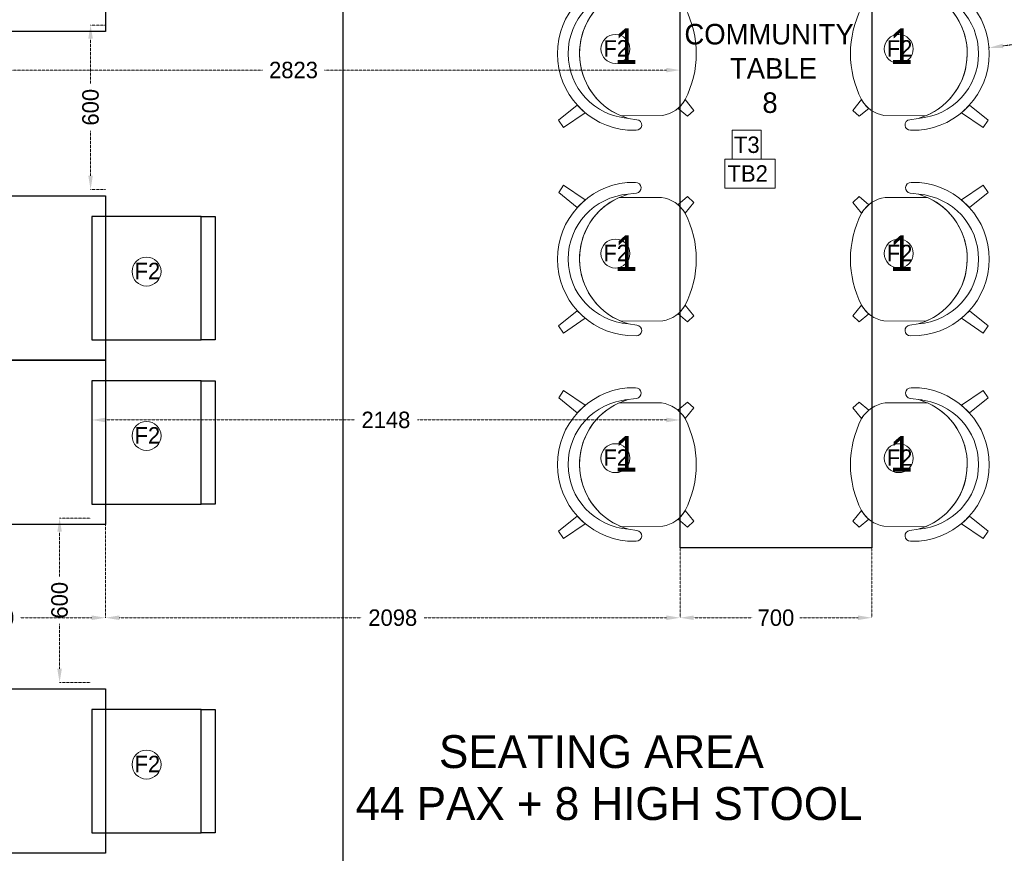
# Model space of a CAD drawing. Header units: millimetres. Extents: x 811 to 573824, y 137 to 100812.
# Tile 96 of 143: x 456275 to 459870, y 67741 to 70785. Entities that reach past the tile are written whole.
import ezdxf

# ---------------------------------------------------------------- set-up
doc = ezdxf.new("R2010")
doc.units = ezdxf.units.MM
doc.header["$LTSCALE"] = 3
doc.header["$MEASUREMENT"] = 0
doc.header["$PDMODE"] = 35
for name, pattern in [('DASHDOT2', [0.5, 0.25, -0.125, 0, -0.125]), ('DASHED2', [0.375, 0.25, -0.125]), ('HIDDENX2', [0.75, 0.5, -0.25]), ('PDASHED2', [9.525, 6.35, -3.175])]:
    doc.linetypes.add(name, pattern=pattern)
doc.layers.get('0').update_dxf_attribs({"lineweight": 0})
doc.layers.get('Defpoints').update_dxf_attribs({"lineweight": 0})
for name, color, linetype, lineweight in [('FOH TEXT', 7, 'Continuous', 0), ('FURNITURE CODES', 7, 'Continuous', 0), ('FURNITURE DIMENSIONS', 5, 'Continuous', 0), ('JOINERY DETAILS TEXT', 7, 'Continuous', 0), ('PATHWAY LINE', 8, 'HIDDENX2', 0), ('S Fur', 44, 'Continuous', 20), ('SEATING NO.', 250, 'Continuous', 0), ('SECTION LINES', 7, 'Continuous', 0), ('SHEET', 7, 'Continuous', 0)]:
    doc.layers.add(name, color=color, linetype=linetype, lineweight=lineweight)
doc.styles.add('ARA-30', font='stylu.ttf', dxfattribs={"height": 60})
doc.styles.add('ARC SCALE50', font='swissc.ttf', dxfattribs={"height": 100})
doc.dimstyles.new('ARA-30', dxfattribs={"dimtxt": 60, "dimasz": 50, "dimexe": 0, "dimexo": 0, "dimgap": 2, "dimtad": 0, "dimdec": 0, "dimdsep": 46, "dimtxsty": 'ARA-30', "dimcen": 30, "dimdle": 30, "dimclrd": 5, "dimclre": 5, "dimclrt": 5, "dimadec": 0, "dimazin": 3, "dimtfac": 1, "dimtdec": 0, "dimtix": 1, "dimtmove": 1, "dimatfit": 3, "dimfxl": 1, "dimtfill": 1, "dimtolj": 1, "dimlwd": 0, "dimlwe": 0, "dimarcsym": 0})

# ---------------------------------------------------------------- blocks, each defined once
blk = doc.blocks.new('*D67')
at = {"layer": 'Defpoints', "color": 0, "transparency": 16777216}
for p in [(456588.1, 68965.4, 0), (458686.2, 68880.8, 0), (456588.1, 68601.5)]:
    blk.add_point(p, dxfattribs=at)
at = {"layer": 'FURNITURE DIMENSIONS', "color": 5, "linetype": 'DASHED2', "lineweight": 0, "transparency": 16777216}
for p, q in [((456588.1, 68965.4), (456588.1, 68601.5)), ((458686.2, 68880.8), (458686.2, 68601.5)), ((456638.1, 68601.5), (457522.3, 68601.5)), ((458636.2, 68601.5), (457752, 68601.5))]:
    blk.add_line(p, q, dxfattribs=at)
at = {"layer": 'FURNITURE DIMENSIONS', "color": 5, "transparency": 16777216}
for points in [[(456638.1, 68609.8), (456638.1, 68593.2), (456588.1, 68601.5)], [(458636.2, 68609.8), (458636.2, 68593.2), (458686.2, 68601.5)]]:
    blk.add_solid(points, dxfattribs=at)
at = {"layer": 'FURNITURE DIMENSIONS', "color": 5, "transparency": 16777216, "insert": (457637.1, 68601.5), "char_height": 60, "attachment_point": 5, "style": 'ARA-30', "bg_fill": 3, "box_fill_scale": 1.25, "bg_fill_color": 256, "bg_fill_true_color": 13158600, "bg_fill_transparency": 0}
blk.add_mtext('\\A1;2098', dxfattribs=at)
blk = doc.blocks.new('*D68')
at = {"layer": 'Defpoints', "color": 0, "transparency": 16777216}
for p in [(458686.2, 68880.8), (459386.2, 68880.8), (459386.2, 68601.5)]:
    blk.add_point(p, dxfattribs=at)
at = {"layer": 'FURNITURE DIMENSIONS', "color": 5, "linetype": 'DASHED2', "lineweight": 0, "transparency": 16777216}
for p, q in [((458686.2, 68880.8), (458686.2, 68601.5)), ((459386.2, 68880.8), (459386.2, 68601.5)), ((458736.2, 68601.5), (458949.5, 68601.5)), ((459336.2, 68601.5), (459122.9, 68601.5))]:
    blk.add_line(p, q, dxfattribs=at)
at = {"layer": 'FURNITURE DIMENSIONS', "color": 5, "transparency": 16777216}
for points in [[(458736.2, 68609.8), (458736.2, 68593.2), (458686.2, 68601.5)], [(459336.2, 68609.8), (459336.2, 68593.2), (459386.2, 68601.5)]]:
    blk.add_solid(points, dxfattribs=at)
at = {"layer": 'FURNITURE DIMENSIONS', "color": 5, "transparency": 16777216, "insert": (459036.2, 68601.5), "char_height": 60, "attachment_point": 5, "style": 'ARA-30', "bg_fill": 3, "box_fill_scale": 1.25, "bg_fill_color": 256, "bg_fill_true_color": 13158600, "bg_fill_transparency": 0}
blk.add_mtext('\\A1;700', dxfattribs=at)
blk = doc.blocks.new('*D69')
at = {"layer": 'Defpoints', "color": 0, "transparency": 16777216}
for p in [(456588.1, 70765.4), (456533.7, 70165.4), (456588.1, 70165.4)]:
    blk.add_point(p, dxfattribs=at)
at = {"layer": 'FURNITURE DIMENSIONS', "color": 5, "linetype": 'DASHED2', "lineweight": 0, "transparency": 16777216}
for p, q in [((456588.1, 70765.4), (456533.7, 70765.4)), ((456533.7, 70715.4), (456533.7, 70551.9)), ((456533.7, 70215.4), (456533.7, 70378.9)), ((456588.1, 70165.4), (456533.7, 70165.4))]:
    blk.add_line(p, q, dxfattribs=at)
at = {"layer": 'FURNITURE DIMENSIONS', "color": 5, "transparency": 16777216}
for points in [[(456525.3, 70715.4), (456542, 70715.4), (456533.7, 70765.4)], [(456525.3, 70215.4), (456542, 70215.4), (456533.7, 70165.4)]]:
    blk.add_solid(points, dxfattribs=at)
at = {"layer": 'FURNITURE DIMENSIONS', "color": 5, "transparency": 16777216, "insert": (456533.7, 70465.4), "char_height": 60, "attachment_point": 5, "rotation": 90, "style": 'ARA-30', "bg_fill": 3, "box_fill_scale": 1.25, "bg_fill_color": 256, "bg_fill_true_color": 13158600, "bg_fill_transparency": 0}
blk.add_mtext('\\A1;600', dxfattribs=at)
blk = doc.blocks.new('*D70')
at = {"layer": 'Defpoints', "color": 0, "transparency": 16777216}
for p in [(456533.7, 68965.4, 0.1), (456420.6, 68365.4), (456533.7, 68365.4, 0.1)]:
    blk.add_point(p, dxfattribs=at)
at = {"layer": 'FURNITURE DIMENSIONS', "color": 5, "linetype": 'DASHED2', "lineweight": 0, "transparency": 16777216}
for p, q in [((456533.7, 68965.4), (456420.6, 68965.4)), ((456420.6, 68915.4), (456420.6, 68751.9)), ((456420.6, 68415.4), (456420.6, 68578.9)), ((456533.7, 68365.4), (456420.6, 68365.4))]:
    blk.add_line(p, q, dxfattribs=at)
at = {"layer": 'FURNITURE DIMENSIONS', "color": 5, "transparency": 16777216}
for points in [[(456412.2, 68915.4), (456428.9, 68915.4), (456420.6, 68965.4)], [(456412.2, 68415.4), (456428.9, 68415.4), (456420.6, 68365.4)]]:
    blk.add_solid(points, dxfattribs=at)
at = {"layer": 'FURNITURE DIMENSIONS', "color": 5, "transparency": 16777216, "insert": (456420.6, 68665.4), "char_height": 60, "attachment_point": 5, "rotation": 90, "style": 'ARA-30', "bg_fill": 3, "box_fill_scale": 1.25, "bg_fill_color": 256, "bg_fill_true_color": 13158600, "bg_fill_transparency": 0}
blk.add_mtext('\\A1;600', dxfattribs=at)
blk = doc.blocks.new('*D75')
at = {"layer": 'Defpoints', "color": 0, "transparency": 16777216}
for p in [(458686.2, 69323.6), (456538.1, 69236.1, 0.1), (458686.2, 69184.2, 0.1)]:
    blk.add_point(p, dxfattribs=at)
at = {"layer": 'FURNITURE DIMENSIONS', "color": 5, "linetype": 'DASHED2', "lineweight": 0, "transparency": 16777216}
for p, q in [((456538.1, 69236.1), (456538.1, 69323.6)), ((456588.1, 69323.6), (457497.3, 69323.6)), ((458636.2, 69323.6), (457727, 69323.6)), ((458686.2, 69184.2), (458686.2, 69323.6))]:
    blk.add_line(p, q, dxfattribs=at)
at = {"layer": 'FURNITURE DIMENSIONS', "color": 5, "transparency": 16777216}
for points in [[(456588.1, 69331.9), (456588.1, 69315.2), (456538.1, 69323.6)], [(458636.2, 69331.9), (458636.2, 69315.2), (458686.2, 69323.6)]]:
    blk.add_solid(points, dxfattribs=at)
at = {"layer": 'FURNITURE DIMENSIONS', "color": 5, "transparency": 16777216, "insert": (457612.1, 69323.6), "char_height": 60, "attachment_point": 5, "style": 'ARA-30', "bg_fill": 3, "box_fill_scale": 1.25, "bg_fill_color": 256, "bg_fill_true_color": 13158600, "bg_fill_transparency": 0}
blk.add_mtext('\\A1;2148', dxfattribs=at)
blk = doc.blocks.new('FURNITURE CODES')
at = {"layer": 'SEATING NO.', "char_height": 130, "attachment_point": 1, "style": 'ARC SCALE50'}
for insert in [(458447.4, 70753.4), (459452.3, 70753.4), (458447.4, 69997.8), (459452.3, 69997.8), (458447.4, 69265.1), (459452.3, 69265.1)]:
    blk.add_mtext_dynamic_manual_height_columns('1', width=2181.781, gutter_width=1, heights=[0], dxfattribs=dict(at, insert=insert))
blk = doc.blocks.new('FURNITURE ITEMS')
at = {"layer": 'FURNITURE CODES'}
for points in [[(458876.9, 70381.6), (458982.8, 70381.6), (458982.8, 70275.8), (458876.9, 70275.8)], [(458850, 70275.8), (459033.9, 70275.8), (459033.9, 70170), (458850, 70170)]]:
    blk.add_lwpolyline(points, close=True, dxfattribs=at)
for centre in [(458450.1, 70678.2, 0.1), (459484.6, 70678.2, 0.1), (458450.1, 69931.2, 0.1), (459484.6, 69931.2, 0.1), (456738.1, 69865.4, 0.1), (456738.1, 69265.4, 0.1), (458450.1, 69184.2, 0.1), (459484.6, 69184.2, 0.1), (456738.1, 68065.4, 0.1)]:
    blk.add_circle(centre, 52.9, dxfattribs=at)
at = {"layer": 'FURNITURE CODES', "char_height": 60, "width": 191.371, "attachment_point": 1, "style": 'ARA-30'}
for s, insert in [('F2', (458406.3, 70710.3, 0.1)), ('F2', (459440.8, 70710.3, 0.1)), ('T3', (458883, 70358.5)), ('TB2', (458859.6, 70253.6)), ('F2', (458406.3, 69963.3, 0.1)), ('F2', (459440.8, 69963.3, 0.1)), ('F2', (456694.3, 69897.5, 0.1)), ('F2', (456694.3, 69297.5, 0.1)), ('F2', (458406.3, 69216.3, 0.1)), ('F2', (459440.8, 69216.3, 0.1)), ('F2', (456694.3, 68097.5, 0.1))]:
    blk.add_mtext(s, dxfattribs=dict(at, insert=insert))
blk = doc.blocks.new('*D96')
at = {"layer": 'Defpoints', "color": 0, "transparency": 16777216}
for p in [(460915, 70833.6, 0.1), (460915.2, 70832), (459815.1, 70684.2, 0.1)]:
    blk.add_point(p, dxfattribs=at)
at = {"layer": 'FURNITURE DIMENSIONS', "color": 5, "linetype": 'DASHED2', "lineweight": 0, "transparency": 16777216}
for p, q in [((460915, 70833.6), (460915.2, 70832)), ((460865.7, 70825.2), (460470.6, 70771.6)), ((459864.9, 70689.3), (460259.9, 70742.9)), ((459815.1, 70684.2), (459815.4, 70682.5))]:
    blk.add_line(p, q, dxfattribs=at)
at = {"layer": 'FURNITURE DIMENSIONS', "color": 5, "transparency": 16777216}
for points in [[(460864.5, 70833.5), (460866.8, 70817), (460915.2, 70832)], [(459863.8, 70697.5), (459866, 70681), (459815.4, 70682.5)]]:
    blk.add_solid(points, dxfattribs=at)
at = {"layer": 'FURNITURE DIMENSIONS', "color": 5, "transparency": 16777216, "insert": (460365.3, 70757.2), "char_height": 60, "attachment_point": 5, "rotation": 7.7367, "style": 'ARA-30', "bg_fill": 3, "box_fill_scale": 1.25, "bg_fill_color": 256, "bg_fill_true_color": 13158600, "bg_fill_transparency": 0}
blk.add_mtext('\\A1;1110', dxfattribs=at)
blk = doc.blocks.new('*D109')
at = {"layer": 'Defpoints', "color": 0, "transparency": 16777216}
for p in [(455788.1, 68965.4, 0.1), (456588.1, 68965.4, 0.1), (455788.1, 68601.5)]:
    blk.add_point(p, dxfattribs=at)
at = {"layer": 'FURNITURE DIMENSIONS', "color": 5, "linetype": 'DASHED2', "lineweight": 0, "transparency": 16777216}
for p, q in [((455788.1, 68965.4), (455788.1, 68601.5)), ((456588.1, 68965.4), (456588.1, 68601.5)), ((455838.1, 68601.5), (456100.2, 68601.5)), ((456538.1, 68601.5), (456276, 68601.5))]:
    blk.add_line(p, q, dxfattribs=at)
at = {"layer": 'FURNITURE DIMENSIONS', "color": 5, "transparency": 16777216}
for points in [[(455838.1, 68609.8), (455838.1, 68593.2), (455788.1, 68601.5)], [(456538.1, 68609.8), (456538.1, 68593.2), (456588.1, 68601.5)]]:
    blk.add_solid(points, dxfattribs=at)
at = {"layer": 'FURNITURE DIMENSIONS', "color": 5, "transparency": 16777216, "insert": (456188.1, 68601.5), "char_height": 60, "attachment_point": 5, "style": 'ARA-30', "bg_fill": 3, "box_fill_scale": 1.25, "bg_fill_color": 256, "bg_fill_true_color": 13158600, "bg_fill_transparency": 0}
blk.add_mtext('\\A1;800', dxfattribs=at)
blk = doc.blocks.new('*D110')
at = {"layer": 'Defpoints', "color": 0, "transparency": 16777216}
for p in [(455863.1, 70577, 0.1), (458686.2, 70601), (458686.2, 70577, 0.1)]:
    blk.add_point(p, dxfattribs=at)
at = {"layer": 'FURNITURE DIMENSIONS', "color": 5, "linetype": 'DASHED2', "lineweight": 0, "transparency": 16777216}
for p, q in [((455863.1, 70577), (455863.1, 70601)), ((455913.1, 70601), (457161.8, 70601)), ((458636.2, 70601), (457387.5, 70601)), ((458686.2, 70577), (458686.2, 70601))]:
    blk.add_line(p, q, dxfattribs=at)
at = {"layer": 'FURNITURE DIMENSIONS', "color": 5, "transparency": 16777216}
for points in [[(455913.1, 70609.3), (455913.1, 70592.7), (455863.1, 70601)], [(458636.2, 70609.3), (458636.2, 70592.7), (458686.2, 70601)]]:
    blk.add_solid(points, dxfattribs=at)
at = {"layer": 'FURNITURE DIMENSIONS', "color": 5, "transparency": 16777216, "insert": (457274.7, 70601), "char_height": 60, "attachment_point": 5, "style": 'ARA-30', "bg_fill": 3, "box_fill_scale": 1.25, "bg_fill_color": 256, "bg_fill_true_color": 13158600, "bg_fill_transparency": 0}
blk.add_mtext('\\A1;2823', dxfattribs=at)
blk = doc.blocks.new('SEATING')
at = {"layer": 'S Fur', "lineweight": 25}
for p, q in [((110536.5, 78733.5, 0.2), (110536.5, 81623.5, 0.2)), ((111236.5, 81623.5, 0.2), (111236.5, 78733.5, 0.2)), ((108438.3, 81218.1, 0.2), (108438.3, 80618.1, 0.2)), ((108438.3, 80618.1, 0.2), (107638.3, 80618.1, 0.2)), ((107638.3, 80018.1, 0.2), (108438.3, 80018.1, 0.2)), ((108438.3, 80018.1, 0.2), (108438.3, 79418.1, 0.2)), ((107638.3, 79418.1, 0.2), (108438.3, 79418.1, 0.2)), ((108438.3, 79418.1, 0.2), (107638.3, 79418.1, 0.2)), ((108438.3, 79418.1, 0.2), (108438.3, 78818.1, 0.2)), ((108438.3, 78818.1, 0.2), (107638.3, 78818.1, 0.2)), ((111236.5, 78733.5, 0.2), (110536.5, 78733.5, 0.2)), ((107638.3, 78218.1, 0.2), (108438.3, 78218.1, 0.2)), ((108438.3, 78218.1, 0.2), (108438.3, 77618.1, 0.2)), ((108438.3, 77618.1, 0.2), (107638.3, 77618.1, 0.2))]:
    blk.add_line(p, q, dxfattribs=at)
at = {"layer": 'S Fur', "elevation": 0.2}
for points in [[(110313.7, 80762.4), (110468.3, 80762.4, -0.231699), (110554.7, 80705, -0.243077), (110554.7, 80369.7, -0.233759), (110473.1, 80312.4), (110321.6, 80310.5, -0.657783), (110313.7, 80762.4)], [(111440.3, 80762.4), (111285.7, 80762.4, 0.231699), (111199.2, 80705, 0.243077), (111199.2, 80369.7, 0.233759), (111280.8, 80312.4), (111432.3, 80310.5, 0.657783), (111440.3, 80762.4)], [(110564, 80308.9), (110587.1, 80330.3), (110554.7, 80369.7, -0.092274), (110529, 80338), (110564, 80308.9)], [(111190, 80308.9), (111166.9, 80330.3), (111199.2, 80369.7, 0.092274), (111225, 80338), (111190, 80308.9)], [(110344.9, 80258.1), (110375.8, 80257.9, 0.977482), (110378.8, 80296.5), (110347.7, 80301.4)], [(111409, 80258.1), (111378.2, 80257.9, -0.977482), (111375.1, 80296.5), (111406.2, 80301.4)], [(110343.2, 80067.1), (110374, 80067.3, -0.977482), (110377, 80028.7), (110334.7, 80023.3)], [(111410.8, 80067.1), (111379.9, 80067.3, 0.977482), (111376.9, 80028.7), (111419.2, 80023.3)], [(110313.7, 80012.4), (110468.3, 80012.4, -0.231699), (110554.7, 79955, -0.243077), (110554.7, 79619.7, -0.233759), (110473.1, 79562.4), (110321.6, 79560.5, -0.657783), (110313.7, 80012.4)], [(110564, 80015.8), (110587.1, 79994.4), (110554.7, 79955, 0.087123), (110528.3, 79986.1), (110564, 80015.8)], [(111440.3, 80012.4), (111285.7, 80012.4, 0.231699), (111199.2, 79955, 0.243077), (111199.2, 79619.7, 0.233759), (111280.8, 79562.4), (111432.3, 79560.5, 0.657783), (111440.3, 80012.4)], [(111190, 80015.8), (111166.9, 79994.4), (111199.2, 79955, -0.087123), (111225.6, 79986.1), (111190, 80015.8)], [(110564, 79558.9), (110587.1, 79580.3), (110554.7, 79619.7, -0.092274), (110529, 79588), (110564, 79558.9)], [(111190, 79558.9), (111166.9, 79580.3), (111199.2, 79619.7, 0.092274), (111225, 79588), (111190, 79558.9)], [(110344.9, 79508.1), (110375.8, 79507.9, 0.977482), (110378.8, 79546.5), (110347.7, 79551.4)], [(111409, 79508.1), (111378.2, 79507.9, -0.977482), (111375.1, 79546.5), (111406.2, 79551.4)], [(110343.2, 79317.1), (110374, 79317.3, -0.977482), (110377, 79278.7), (110334.7, 79273.3)], [(111410.8, 79317.1), (111379.9, 79317.3, 0.977482), (111376.9, 79278.7), (111419.2, 79273.3)], [(110313.7, 79262.4), (110468.3, 79262.4, -0.231699), (110554.7, 79205, -0.243077), (110554.7, 78869.7, -0.233759), (110473.1, 78812.4), (110321.6, 78810.5, -0.657783), (110313.7, 79262.4)], [(110564, 79265.8), (110587.1, 79244.4), (110554.7, 79205, 0.087123), (110528.3, 79236.1), (110564, 79265.8)], [(111440.3, 79262.4), (111285.7, 79262.4, 0.231699), (111199.2, 79205, 0.243077), (111199.2, 78869.7, 0.233759), (111280.8, 78812.4), (111432.3, 78810.5, 0.657783), (111440.3, 79262.4)], [(111190, 79265.8), (111166.9, 79244.4), (111199.2, 79205, -0.087123), (111225.6, 79236.1), (111190, 79265.8)], [(110564, 78808.9), (110587.1, 78830.3), (110554.7, 78869.7, -0.092274), (110529, 78838), (110564, 78808.9)], [(111190, 78808.9), (111166.9, 78830.3), (111199.2, 78869.7, 0.092274), (111225, 78838), (111190, 78808.9)], [(110344.9, 78758.1), (110375.8, 78757.9, 0.977482), (110378.8, 78796.5), (110347.7, 78801.4)], [(111409, 78758.1), (111378.2, 78757.9, -0.977482), (111375.1, 78796.5), (111406.2, 78801.4)]]:
    blk.add_lwpolyline(points, format="xyb", dxfattribs=at)
for points in [[(110189.7, 80321.5), (110110.9, 80267.7), (110092.7, 80294.3), (110160.9, 80349.2), (110189.7, 80321.5)], [(111564.2, 80321.5), (111643.1, 80267.7), (111661.2, 80294.3), (111593, 80349.2), (111564.2, 80321.5)], [(110190, 80003.7), (110111.2, 80057.6), (110093.1, 80031), (110161.2, 79976.1), (110190, 80003.7)], [(111563.9, 80003.7), (111642.7, 80057.6), (111660.9, 80031), (111592.7, 79976.1), (111563.9, 80003.7)], [(110189.7, 79571.5), (110110.9, 79517.7), (110092.7, 79544.3), (110160.9, 79599.2), (110189.7, 79571.5)], [(111564.2, 79571.5), (111643.1, 79517.7), (111661.2, 79544.3), (111593, 79599.2), (111564.2, 79571.5)], [(110190, 79253.7), (110111.2, 79307.6), (110093.1, 79281), (110161.2, 79226.1), (110190, 79253.7)], [(111563.9, 79253.7), (111642.7, 79307.6), (111660.9, 79281), (111592.7, 79226.1), (111563.9, 79253.7)], [(110189.7, 78821.5), (110110.9, 78767.7), (110092.7, 78794.3), (110160.9, 78849.2), (110189.7, 78821.5)], [(111564.2, 78821.5), (111643.1, 78767.7), (111661.2, 78794.3), (111593, 78849.2), (111564.2, 78821.5)]]:
    blk.add_lwpolyline(points, dxfattribs=at)
at = {"layer": 'S Fur', "lineweight": 25, "elevation": 0.2}
for points in [[(108388.3, 79493.1), (108788.3, 79493.1), (108788.3, 79943.1), (108388.3, 79943.1)], [(108788.3, 79943.1), (108838.3, 79943.1), (108838.3, 79493.1), (108788.3, 79493.1)], [(108388.3, 78893.1), (108788.3, 78893.1), (108788.3, 79343.1), (108388.3, 79343.1)], [(108788.3, 79343.1), (108838.3, 79343.1), (108838.3, 78893.1), (108788.3, 78893.1)], [(108388.3, 77693.1), (108788.3, 77693.1), (108788.3, 78143.1), (108388.3, 78143.1)], [(108788.3, 78143.1), (108838.3, 78143.1), (108838.3, 77693.1), (108788.3, 77693.1)]]:
    blk.add_lwpolyline(points, close=True, dxfattribs=at)
at = {"layer": 'S Fur'}
for centre, radius, start, end in [((110369.2, 80537.7, 0.2), 280.6, 95.2417, 265.0423), ((111384.7, 80537.7, 0.2), 280.6, 274.9577, 84.7583), ((110364.8, 80538, 0.2), 237.2, 94.4265, 265.874), ((110415.1, 80538.1, 0.2), 246.1, 106.1828, 254.1177), ((111338.8, 80538.1, 0.2), 246.1, 285.8823, 73.8172), ((111389.1, 80538, 0.2), 237.2, 274.126, 85.5735), ((110369.2, 79787.7, 0.2), 280.6, 95.2417, 265.0423), ((111384.7, 79787.7, 0.2), 280.6, 274.9577, 84.7583), ((110364.8, 79788, 0.2), 237.2, 94.4265, 265.874), ((110415.1, 79788.1, 0.2), 246.1, 106.1828, 254.1177), ((111338.8, 79788.1, 0.2), 246.1, 285.8823, 73.8172), ((111389.1, 79788, 0.2), 237.2, 274.126, 85.5735), ((110369.2, 79037.7, 0.2), 280.6, 95.2417, 265.0423), ((111384.7, 79037.7, 0.2), 280.6, 274.9577, 84.7583), ((110364.8, 79038, 0.2), 237.2, 94.4265, 265.874), ((110415.1, 79038.1, 0.2), 246.1, 106.1828, 254.1177), ((111338.8, 79038.1, 0.2), 246.1, 285.8823, 73.8172), ((111389.1, 79038, 0.2), 237.2, 274.126, 85.5735)]:
    blk.add_arc(centre, radius, start, end, dxfattribs=at)

msp = doc.modelspace()

# ---------------------------------------------------------------- texts
at = {"layer": 'FOH TEXT', "char_height": 120, "attachment_point": 1, "style": 'ARA-30'}
for s, width, insert in [('\\PSEATING AREA ', 2044.924, (457805.9, 68372.8, 0.1)), ('44 PAX + 8 HIGH STOOL', 2181.781, (457501.6, 67983, 0.1))]:
    msp.add_mtext_dynamic_manual_height_columns(s, width=width, gutter_width=1, heights=[0], dxfattribs=dict(at, insert=insert))
at = {"layer": 'JOINERY DETAILS TEXT', "insert": (450161, 68308.3, 0.1), "char_height": 75, "width": 464.694, "attachment_point": 1, "style": 'ARA-30', "bg_fill": 1, "box_fill_scale": 1.5, "bg_fill_color": 254, "bg_fill_transparency": 0}
msp.add_mtext('\\A1;\\pi82.89628;JD 02\\P\\pi17.25755;DETAIL 2', dxfattribs=at)

# ---------------------------------------------------------------- dimensions: what is measured, and where the dimension line sits
at = {"layer": 'FURNITURE DIMENSIONS'}
for base, p1, p2, picture, middle in [((456533.7, 70165.4, 0.2), (456588.1, 70765.4, 0.2), (456588.1, 70165.4, 0.2), '*D69', (456533.7, 70465.4, 0.2)), ((456420.6, 68365.4, 0.2), (456533.7, 68965.4, 0.3), (456533.7, 68365.4, 0.3), '*D70', (456420.6, 68665.4, 0.2))]:
    dim = msp.add_linear_dim(base=base, p1=p1, p2=p2, angle=90, dimstyle='ARA-30', dxfattribs=at)
    dim.commit()
    dim.dimension.update_dxf_attribs({"geometry": picture, "text_midpoint": middle})
for base, p1, p2, picture, middle in [((458686.2, 69323.6, 0.2), (456538.1, 69236.1, 0.3), (458686.2, 69184.2, 0.3), '*D75', (457612.1, 69323.6, 0.2)), ((456588.1, 68601.5, 0.2), (458686.2, 68880.8, 0.2), (456588.1, 68965.4, 0.2), '*D67', (457637.1, 68601.5, 0.2))]:
    dim = msp.add_linear_dim(base=base, p1=p1, p2=p2, dimstyle='ARA-30', dxfattribs=at)
    dim.commit()
    dim.dimension.update_dxf_attribs({"geometry": picture, "text_midpoint": middle})

# ---------------------------------------------------------------- next in the draw order: linework, layer by layer
at = {"layer": 'PATHWAY LINE', "color": 1, "linetype": 'PDASHED2', "ltscale": 0.1, "const_width": 5, "elevation": 0.1}
msp.add_lwpolyline([(456169.3, 73095), (457454.9, 73095), (457454.9, 65883)], dxfattribs=at)
at = {"layer": 'SECTION LINES', "color": 1, "linetype": 'DASHDOT2', "ltscale": 10, "elevation": 0.1}
msp.add_lwpolyline([(458094.6, 81260), (457454.9, 81260), (457454.9, 70778.3), (457454.9, 70778.3), (457454.9, 62678.4), (458100.2, 62678.4)], dxfattribs=at)

# ---------------------------------------------------------------- next in the draw order: texts
at = {"layer": 'SHEET', "insert": (437700.2, 68507.6), "char_height": 90, "width": 673.427, "attachment_point": 1, "style": 'ARA-30'}
msp.add_mtext('\\A1;\\pi254.09258;SA \\P\\pi0;PROCURED', dxfattribs=at)

# ---------------------------------------------------------------- next in the draw order: dimensions: what is measured, and where the dimension line sits
at = {"layer": 'FURNITURE DIMENSIONS'}
dim = msp.add_linear_dim(base=(459386.2, 68601.5, 0.2), p1=(458686.2, 68880.8, 0.2), p2=(459386.2, 68880.8, 0.2), dimstyle='ARA-30', dxfattribs=at)
dim.commit()
dim.dimension.update_dxf_attribs({"geometry": '*D68', "text_midpoint": (459036.2, 68601.5, 0.2)})

# ---------------------------------------------------------------- next in the draw order: block references
msp.add_blockref('FURNITURE CODES', (0, 0))
at = {"layer": 'SHEET', "lineweight": -3}
msp.add_blockref('FURNITURE ITEMS', (0, 0), dxfattribs=at)

# ---------------------------------------------------------------- next in the draw order: dimensions: what is measured, and where the dimension line sits
at = {"layer": 'FURNITURE DIMENSIONS'}
dim = msp.add_aligned_dim(p1=(459815.1, 70684.2, 0.1), p2=(460915, 70833.6, 0.1), distance=-1.7, dimstyle='ARA-30', dxfattribs=at)
dim.commit()
dim.dimension.update_dxf_attribs({"geometry": '*D96', "text_midpoint": (460365.3, 70757.2)})
for base, p1, p2, picture, middle in [((458686.2, 70601), (455863.1, 70577, 0.1), (458686.2, 70577, 0.1), '*D110', (457274.7, 70601)), ((455788.1, 68601.5), (456588.1, 68965.4, 0.1), (455788.1, 68965.4, 0.1), '*D109', (456188.1, 68601.5))]:
    dim = msp.add_linear_dim(base=base, p1=p1, p2=p2, dimstyle='ARA-30', dxfattribs=at)
    dim.commit()
    dim.dimension.update_dxf_attribs({"geometry": picture, "text_midpoint": middle})

# ---------------------------------------------------------------- next in the draw order: block references
at = {"layer": 'S Fur'}
msp.add_blockref('SEATING', (348149.8, -9876.6, 0.1), dxfattribs=at)

# ---------------------------------------------------------------- next in the draw order: texts
at = {"layer": 'FOH TEXT', "insert": (458707.2, 70769.7, 0.1), "char_height": 75, "attachment_point": 1, "style": 'ARC SCALE50'}
msp.add_mtext_dynamic_manual_height_columns('\\pi-5.2003;{\\fStylus BT|b0|i0|c0|p34;COMMUNITY\\P\\pi161.10643;TABLE\\P\\pi279.5636;8}', width=624.244, gutter_width=1, heights=[0], dxfattribs=at)
at = {"layer": 'JOINERY DETAILS TEXT', "char_height": 75, "attachment_point": 1, "style": 'ARA-30', "bg_fill": 1, "box_fill_scale": 1.5, "bg_fill_color": 254, "bg_fill_transparency": 0}
for s, insert, width in [('\\A1;\\pi81.66092;JD 04\\P\\pi16.0222;DETAIL 4', (452156.5, 68929.9), 464.694), ('\\A1;\\pi164.66628;JD11\\P\\pi29.82002;DETAIL 09', (454891.6, 68715.7, 1.5), 566.027), ('\\A1;\\pi81.66092;JD 04\\P\\pi16.0222;DETAIL 4', (452140, 68568.4, 0.3), 464.694)]:
    msp.add_mtext(s, dxfattribs=dict(at, insert=insert, width=width))

doc.saveas('drawing.dxf')
